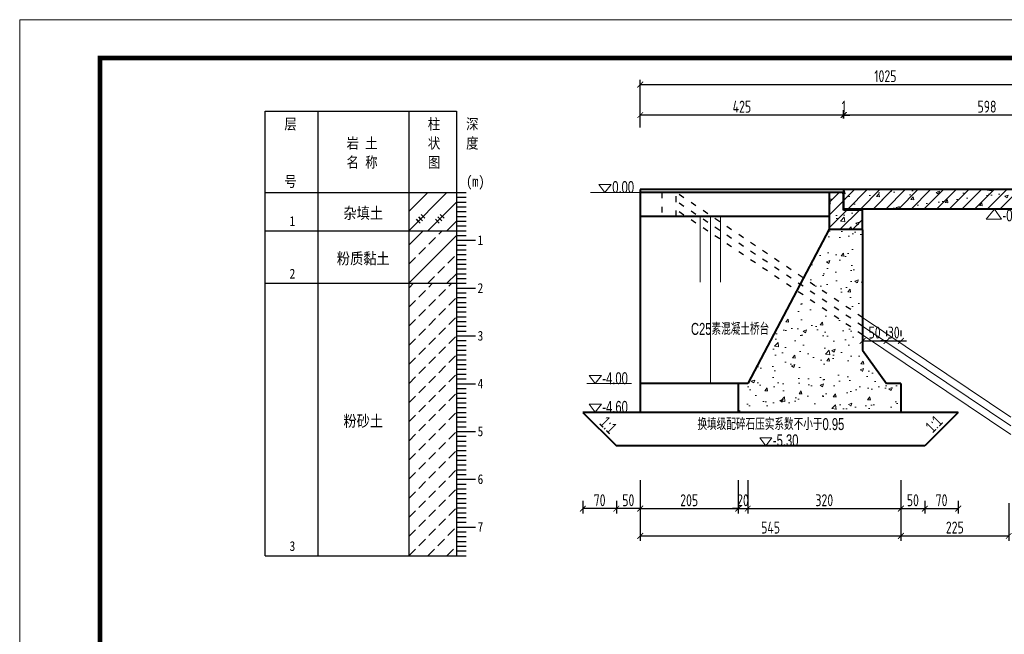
# Model space of a CAD drawing. Header units: inches. Extents: x 112594 to 193184, y 44995 to 116598.
# Tile 2 of 153: x 113439 to 115497, y 46710 to 47996. Entities that reach past the tile are written whole.
import ezdxf
from ezdxf.enums import TextEntityAlignment as Align

# ---------------------------------------------------------------- set-up
doc = ezdxf.new("R2010")
doc.units = ezdxf.units.IN
doc.header["$MEASUREMENT"] = 0
doc.linetypes.add('ACAD_ISO03W100', pattern=[30, 12, -18])
doc.layers.get('0').update_dxf_attribs({"lineweight": 15})
for name, color, linetype in [('1', 7, 'Continuous'), ('3', 7, 'Continuous'), ('6', 7, 'Continuous')]:
    doc.layers.add(name, color=color, linetype=linetype)
for name, color, linetype, lineweight in [('BM1', 7, 'Continuous', 15), ('虚线', 2, 'ACAD_ISO03W100', 25), ('轮廓线', 1, 'Continuous', 40)]:
    doc.layers.add(name, color=color, linetype=linetype, lineweight=lineweight)
doc.styles.add('HZTXT', font='tssdeng.shx', dxfattribs={"width": 0.75, "bigfont": 'hztxt.shx'})
doc.styles.get("Standard").update_dxf_attribs({"font": 'hztxt_e.shx', "width": 0.7, "bigfont": 'hztxt.shx'})
doc.styles.add('楷体', font='SimSun.ttf', dxfattribs={"width": 0.85})
doc.dimstyles.new('3', dxfattribs={"dimtxt": 25, "dimasz": 12, "dimexe": 10, "dimexo": 30, "dimgap": 5, "dimtad": 1, "dimdec": 0, "dimzin": 0, "dimdsep": 46, "dimtxsty": 'HZTXT', "dimblk": 'ARCHTICK', "dimcen": 0, "dimclrt": 7, "dimazin": 2, "dimtfac": 1, "dimtdec": 0, "dimtix": 1, "dimtmove": 2, "dimatfit": 3, "dimfxl": 250, "dimtolj": 1, "dimtzin": 0, "dimarcsym": 0})
doc.dimstyles.new('6', dxfattribs={"dimtxt": 25, "dimasz": 12, "dimexe": 10, "dimexo": 130, "dimgap": 5, "dimtad": 1, "dimdec": 0, "dimzin": 0, "dimdsep": 46, "dimtxsty": 'HZTXT', "dimblk": 'ARCHTICK', "dimcen": 0, "dimclrt": 7, "dimazin": 2, "dimtfac": 1, "dimtdec": 0, "dimtix": 1, "dimtmove": 2, "dimatfit": 3, "dimfxl": 250, "dimtolj": 1, "dimtzin": 0, "dimarcsym": 0})
pattern_1 = [(50, (91781.76, -75835.914), (71.726018, -6.275213), [7.5, -82.5]), (355, (91781.76, -75835.914), (-13.875133, 75.219213), [6, -66]), (100.4514, (91787.74, -75836.44), (57.85094, 68.943954), [6.37402, -70.11421]), (46.1842, (91781.76, -75815.91), (106.724105, -16.5519), [11.25, -123.75]), (96.6356, (91790.66, -75817.29), (93.46627, 97.41179), [9.56103, -105.1713]), (351.1842, (91781.76, -75815.91), (93.46619, 97.41186), [9, -99]), (21, (91791.76, -75820.914), (59.690705, -40.26189), [7.5, -82.5]), (326, (91791.76, -75820.914), (24.331533, 72.515005), [6, -66]), (71.4514, (91796.736, -75824.27), (84.022263, 32.25305), [6.37402, -70.11421]), (37.5, (91781.762, -75835.914), (1.2159855, 33.2893854), [0, -65.2, 0, -67, 0, -66.25]), (7.5, (91781.762, -75835.914), (26.306954, 39.441171), [0, -38.2, 0, -63.7, 0, -25.25]), (327.5, (91759.462, -75835.914), (53.3822436, -2.255487), [0, -25, 0, -78, 0, -103.5]), (317.5, (91749.46, -75835.914), (58.318617, 10.010498), [0, -32.5, 0, -51.8, 0, -73.5])]
pattern_2 = [(45, (91781.762, -75835.914), (-13.2582521, 13.2582521), [])]

# ---------------------------------------------------------------- blocks, each defined once
blk = doc.blocks.new('_ArchTick')
at = {"color": 0, "linetype": 'ByBlock', "const_width": 0.15}
blk.add_lwpolyline([(-0.5, -0.5), (0.5, 0.5)], dxfattribs=at)
blk = doc.blocks.new('*D2202')
at = {"color": 0, "lineweight": -2}
for p, q in [((115161.2, 47796.1), (115149.2, 47796.1)), ((115161.2, 47789), (115161.2, 47806.1)), ((115161.2, 47796.1), (115162.2, 47796.1)), ((115162.2, 47789), (115162.2, 47806.1)), ((115162.2, 47796.1), (115174.2, 47796.1))]:
    blk.add_line(p, q, dxfattribs=at)
at = {"color": 0, "lineweight": -2, "xscale": 12, "yscale": 12, "zscale": 12}
blk.add_blockref('_ArchTick', (115161.2, 47796.1), dxfattribs=at)
at = {"color": 0, "lineweight": -2, "xscale": 12, "yscale": 12, "zscale": 12, "rotation": 180}
blk.add_blockref('_ArchTick', (115162.2, 47796.1), dxfattribs=at)
at = {"color": 7, "insert": (115161.7, 47813.6), "char_height": 25, "attachment_point": 5, "style": 'HZTXT'}
blk.add_mtext('\\A1;1', dxfattribs=at)
blk = doc.blocks.new('*D2206')
at = {"color": 0, "lineweight": -2}
for p, q in [((114736.2, 47032.2), (114736.2, 46962.6)), ((114940.9, 47032.2), (114940.9, 46962.6)), ((114736.2, 46972.6), (114940.9, 46972.6))]:
    blk.add_line(p, q, dxfattribs=at)
at = {"color": 0, "lineweight": -2, "xscale": 12, "yscale": 12, "zscale": 12, "rotation": 180}
blk.add_blockref('_ArchTick', (114736.2, 46972.6), dxfattribs=at)
at = {"color": 0, "lineweight": -2, "xscale": 12, "yscale": 12, "zscale": 12}
blk.add_blockref('_ArchTick', (114940.9, 46972.6), dxfattribs=at)
at = {"color": 7, "insert": (114838.5, 46990.1), "char_height": 25, "attachment_point": 5, "style": 'HZTXT'}
blk.add_mtext('\\A1;205', dxfattribs=at)
blk = doc.blocks.new('*D2207')
at = {"color": 0, "lineweight": -2}
for p, q in [((114940.9, 47032.2), (114940.9, 46962.6)), ((114960.9, 47032.2), (114960.9, 46962.6)), ((114940.9, 46972.6), (114928.9, 46972.6)), ((114940.9, 46972.6), (114960.9, 46972.6)), ((114960.9, 46972.6), (114972.9, 46972.6))]:
    blk.add_line(p, q, dxfattribs=at)
at = {"color": 0, "lineweight": -2, "xscale": 12, "yscale": 12, "zscale": 12}
blk.add_blockref('_ArchTick', (114940.9, 46972.6), dxfattribs=at)
at = {"color": 0, "lineweight": -2, "xscale": 12, "yscale": 12, "zscale": 12, "rotation": 180}
blk.add_blockref('_ArchTick', (114960.9, 46972.6), dxfattribs=at)
at = {"color": 7, "insert": (114950.9, 46990.1), "char_height": 25, "attachment_point": 5, "style": 'HZTXT'}
blk.add_mtext('\\A1;20', dxfattribs=at)
blk = doc.blocks.new('*D2208')
at = {"color": 0, "lineweight": -2}
for p, q in [((114960.9, 47032.2), (114960.9, 46962.6)), ((115281.2, 47032.2), (115281.2, 46962.6)), ((114960.9, 46972.6), (115281.2, 46972.6))]:
    blk.add_line(p, q, dxfattribs=at)
at = {"color": 0, "lineweight": -2, "xscale": 12, "yscale": 12, "zscale": 12, "rotation": 180}
blk.add_blockref('_ArchTick', (114960.9, 46972.6), dxfattribs=at)
at = {"color": 0, "lineweight": -2, "xscale": 12, "yscale": 12, "zscale": 12}
blk.add_blockref('_ArchTick', (115281.2, 46972.6), dxfattribs=at)
at = {"color": 7, "insert": (115121, 46990.1), "char_height": 25, "attachment_point": 5, "style": 'HZTXT'}
blk.add_mtext('\\A1;320', dxfattribs=at)
blk = doc.blocks.new('*D2209')
at = {"color": 0, "lineweight": -2}
for p, q in [((114736.2, 47015.5), (114736.2, 46905.5)), ((115281.2, 47015.5), (115281.2, 46905.5)), ((114736.2, 46915.5), (115281.2, 46915.5))]:
    blk.add_line(p, q, dxfattribs=at)
at = {"color": 0, "lineweight": -2, "xscale": 12, "yscale": 12, "zscale": 12, "rotation": 180}
blk.add_blockref('_ArchTick', (114736.2, 46915.5), dxfattribs=at)
at = {"color": 0, "lineweight": -2, "xscale": 12, "yscale": 12, "zscale": 12}
blk.add_blockref('_ArchTick', (115281.2, 46915.5), dxfattribs=at)
at = {"color": 7, "insert": (115008.7, 46933), "char_height": 25, "attachment_point": 5, "style": 'HZTXT'}
blk.add_mtext('\\A1;545', dxfattribs=at)
blk = doc.blocks.new('三角形')
at = {"layer": '轮廓线', "color": 0, "lineweight": 20}
for p, q in [((24441.9, 199232.1), (24477.5, 199232.1)), ((24459.3, 199208.6), (24441.9, 199232.1)), ((24477.5, 199232.1), (24459.3, 199208.6))]:
    blk.add_line(p, q, dxfattribs=at)
blk = doc.blocks.new('*D2210')
at = {"color": 0, "lineweight": -2}
for p, q in [((114736.2, 47770), (114736.2, 47806.1)), ((115161.2, 47796.1), (114736.2, 47796.1)), ((115161.2, 47789), (115161.2, 47806.1))]:
    blk.add_line(p, q, dxfattribs=at)
at = {"color": 0, "lineweight": -2, "xscale": 12, "yscale": 12, "zscale": 12, "rotation": 180}
blk.add_blockref('_ArchTick', (114736.2, 47796.1), dxfattribs=at)
at = {"color": 0, "lineweight": -2, "xscale": 12, "yscale": 12, "zscale": 12}
blk.add_blockref('_ArchTick', (115161.2, 47796.1), dxfattribs=at)
at = {"color": 7, "insert": (114948.7, 47813.6), "char_height": 25, "attachment_point": 5, "style": 'HZTXT'}
blk.add_mtext('\\A1;425', dxfattribs=at)
blk = doc.blocks.new('*D2211')
at = {"color": 0, "lineweight": -2}
for p, q in [((115281.2, 47015.5), (115281.2, 46905.5)), ((115506.7, 46984), (115506.7, 46905.5)), ((115281.2, 46915.5), (115506.7, 46915.5))]:
    blk.add_line(p, q, dxfattribs=at)
at = {"color": 0, "lineweight": -2, "xscale": 12, "yscale": 12, "zscale": 12, "rotation": 180}
blk.add_blockref('_ArchTick', (115281.2, 46915.5), dxfattribs=at)
at = {"color": 0, "lineweight": -2, "xscale": 12, "yscale": 12, "zscale": 12}
blk.add_blockref('_ArchTick', (115506.7, 46915.5), dxfattribs=at)
at = {"color": 7, "insert": (115393.9, 46933), "char_height": 25, "attachment_point": 5, "style": 'HZTXT'}
blk.add_mtext('\\A1;225', dxfattribs=at)
blk = doc.blocks.new('*D2213')
at = {"color": 0, "lineweight": -2}
for p, q in [((115201.2, 47345.4), (115201.2, 47333.4)), ((115251.2, 47345.4), (115251.2, 47333.4)), ((115201.2, 47323.4), (115251.2, 47323.4))]:
    blk.add_line(p, q, dxfattribs=at)
at = {"color": 0, "lineweight": -2, "xscale": 12, "yscale": 12, "zscale": 12, "rotation": 180}
blk.add_blockref('_ArchTick', (115201.2, 47323.4), dxfattribs=at)
at = {"color": 0, "lineweight": -2, "xscale": 12, "yscale": 12, "zscale": 12}
blk.add_blockref('_ArchTick', (115251.2, 47323.4), dxfattribs=at)
at = {"color": 7, "insert": (115226.2, 47340.9), "char_height": 25, "attachment_point": 5, "style": 'HZTXT'}
blk.add_mtext('\\A1;50', dxfattribs=at)
blk = doc.blocks.new('*D2263')
at = {"color": 0, "lineweight": -2}
for p, q in [((115162.2, 47789), (115162.2, 47806.1)), ((115760.2, 47796.1), (115162.2, 47796.1)), ((115760.2, 47789), (115760.2, 47806.1))]:
    blk.add_line(p, q, dxfattribs=at)
at = {"color": 0, "lineweight": -2, "xscale": 12, "yscale": 12, "zscale": 12, "rotation": 180}
blk.add_blockref('_ArchTick', (115162.2, 47796.1), dxfattribs=at)
at = {"color": 0, "lineweight": -2, "xscale": 12, "yscale": 12, "zscale": 12}
blk.add_blockref('_ArchTick', (115760.2, 47796.1), dxfattribs=at)
at = {"color": 7, "insert": (115461.2, 47813.6), "char_height": 25, "attachment_point": 5, "style": 'HZTXT'}
blk.add_mtext('\\A1;598', dxfattribs=at)
blk = doc.blocks.new('*D2267')
at = {"color": 0, "lineweight": -2}
for p, q in [((114736.2, 47780.4), (114736.2, 47869.9)), ((115761.2, 47827), (115761.2, 47869.9)), ((114736.2, 47859.9), (115761.2, 47859.9))]:
    blk.add_line(p, q, dxfattribs=at)
at = {"color": 0, "lineweight": -2, "xscale": 12, "yscale": 12, "zscale": 12, "rotation": 180}
blk.add_blockref('_ArchTick', (114736.2, 47859.9), dxfattribs=at)
at = {"color": 0, "lineweight": -2, "xscale": 12, "yscale": 12, "zscale": 12}
blk.add_blockref('_ArchTick', (115761.2, 47859.9), dxfattribs=at)
at = {"color": 7, "insert": (115248.7, 47877.4), "char_height": 25, "attachment_point": 5, "style": 'HZTXT'}
blk.add_mtext('\\A1;1025', dxfattribs=at)
blk = doc.blocks.new('*D2275')
at = {"color": 0, "lineweight": -2}
for p, q in [((115251.2, 47345.4), (115251.2, 47333.4)), ((115281.2, 47345.4), (115281.2, 47333.4)), ((115251.2, 47323.4), (115239.2, 47323.4)), ((115251.2, 47323.4), (115281.2, 47323.4)), ((115281.2, 47323.4), (115293.2, 47323.4))]:
    blk.add_line(p, q, dxfattribs=at)
at = {"color": 0, "lineweight": -2, "xscale": 12, "yscale": 12, "zscale": 12}
blk.add_blockref('_ArchTick', (115251.2, 47323.4), dxfattribs=at)
at = {"color": 0, "lineweight": -2, "xscale": 12, "yscale": 12, "zscale": 12, "rotation": 180}
blk.add_blockref('_ArchTick', (115281.2, 47323.4), dxfattribs=at)
at = {"color": 7, "insert": (115266.2, 47340.9), "char_height": 25, "attachment_point": 5, "style": 'HZTXT'}
blk.add_mtext('\\A1;30', dxfattribs=at)
blk = doc.blocks.new('*D2318')
at = {"color": 0, "lineweight": -2}
for p, q in [((114686.2, 46988.6), (114686.2, 46962.6)), ((114736.2, 46988.6), (114736.2, 46962.6)), ((114736.2, 46972.6), (114686.2, 46972.6))]:
    blk.add_line(p, q, dxfattribs=at)
at = {"color": 0, "lineweight": -2, "xscale": 12, "yscale": 12, "zscale": 12, "rotation": 180}
blk.add_blockref('_ArchTick', (114686.2, 46972.6), dxfattribs=at)
at = {"color": 0, "lineweight": -2, "xscale": 12, "yscale": 12, "zscale": 12}
blk.add_blockref('_ArchTick', (114736.2, 46972.6), dxfattribs=at)
at = {"color": 7, "insert": (114711.2, 46990.1), "char_height": 25, "attachment_point": 5, "style": 'HZTXT'}
blk.add_mtext('\\A1;50', dxfattribs=at)
blk = doc.blocks.new('*D2319')
at = {"color": 0, "lineweight": -2}
for p, q in [((114616.2, 46988.6), (114616.2, 46962.6)), ((114686.2, 46988.6), (114686.2, 46962.6)), ((114686.2, 46972.6), (114616.2, 46972.6))]:
    blk.add_line(p, q, dxfattribs=at)
at = {"color": 0, "lineweight": -2, "xscale": 12, "yscale": 12, "zscale": 12, "rotation": 180}
blk.add_blockref('_ArchTick', (114616.2, 46972.6), dxfattribs=at)
at = {"color": 0, "lineweight": -2, "xscale": 12, "yscale": 12, "zscale": 12}
blk.add_blockref('_ArchTick', (114686.2, 46972.6), dxfattribs=at)
at = {"color": 7, "insert": (114651.2, 46990.1), "char_height": 25, "attachment_point": 5, "style": 'HZTXT'}
blk.add_mtext('\\A1;70', dxfattribs=at)
blk = doc.blocks.new('*D2320')
at = {"color": 0, "lineweight": -2}
for p, q in [((115281.2, 46988.6), (115281.2, 46962.6)), ((115331.2, 46988.6), (115331.2, 46962.6)), ((115281.2, 46972.6), (115331.2, 46972.6))]:
    blk.add_line(p, q, dxfattribs=at)
at = {"color": 0, "lineweight": -2, "xscale": 12, "yscale": 12, "zscale": 12, "rotation": 180}
blk.add_blockref('_ArchTick', (115281.2, 46972.6), dxfattribs=at)
at = {"color": 0, "lineweight": -2, "xscale": 12, "yscale": 12, "zscale": 12}
blk.add_blockref('_ArchTick', (115331.2, 46972.6), dxfattribs=at)
at = {"color": 7, "insert": (115306.2, 46990.1), "char_height": 25, "attachment_point": 5, "style": 'HZTXT'}
blk.add_mtext('\\A1;50', dxfattribs=at)
blk = doc.blocks.new('*D2321')
at = {"color": 0, "lineweight": -2}
for p, q in [((115331.2, 46988.6), (115331.2, 46962.6)), ((115401.2, 46988.6), (115401.2, 46962.6)), ((115331.2, 46972.6), (115401.2, 46972.6))]:
    blk.add_line(p, q, dxfattribs=at)
at = {"color": 0, "lineweight": -2, "xscale": 12, "yscale": 12, "zscale": 12, "rotation": 180}
blk.add_blockref('_ArchTick', (115331.2, 46972.6), dxfattribs=at)
at = {"color": 0, "lineweight": -2, "xscale": 12, "yscale": 12, "zscale": 12}
blk.add_blockref('_ArchTick', (115401.2, 46972.6), dxfattribs=at)
at = {"color": 7, "insert": (115366.2, 46990.1), "char_height": 25, "attachment_point": 5, "style": 'HZTXT'}
blk.add_mtext('\\A1;70', dxfattribs=at)

msp = doc.modelspace()

# ---------------------------------------------------------------- hatches: boundary and pattern name
h = msp.add_hatch()
h.set_pattern_fill('ANSI31', color=256, scale=150, style=0)
h.set_pattern_definition(pattern_2)
h.paths.add_polyline_path([(115161.16797, 47597.0264), (115161.16797, 47634.0264), (115131.16797, 47634.0264), (115131.16797, 47557.0264), (115201.16797, 47557.0264), (115201.16797, 47597.0264)])
h = msp.add_hatch()
h.set_pattern_fill('AR-CONC', color=256, scale=10, style=0)
h.set_pattern_definition(pattern_1)
h.paths.add_polyline_path([(115161.16797, 47597.0264), (115161.16797, 47634.0264), (115131.16797, 47634.0264), (115131.16797, 47557.0264), (115201.16797, 47557.0264), (115201.16797, 47597.0264)])
h = msp.add_hatch()
h.set_pattern_fill('AR-CONC', color=256, scale=10, style=0)
h.set_pattern_definition(pattern_1)
h.paths.add_polyline_path([(115760.16797, 47599.0264), (115760.16797, 47639.9564), (115162.16797, 47639.9564), (115162.16797, 47599.0264)])
h = msp.add_hatch()
h.set_pattern_fill('ANSI31', color=256, scale=150, style=0)
h.set_pattern_definition(pattern_2)
h.paths.add_polyline_path([(115760.16797, 47599.0264), (115760.16797, 47639.9564), (115162.16797, 47639.9564), (115162.16797, 47599.0264)])
h = msp.add_hatch()
h.set_pattern_fill('AR-CONC', color=256, scale=10, style=0)
h.set_pattern_definition([(50, (0, 0), (71.726018, -6.275213), [7.5, -82.5]), (355, (0, 0), (-13.875133, 75.219213), [6, -66]), (100.4514, (5.98, -0.52), (57.85094, 68.943954), [6.37402, -70.11421]), (46.1842, (0, 20), (106.724105, -16.5519), [11.25, -123.75]), (96.6356, (8.89, 18.62), (93.46627, 97.41179), [9.56103, -105.1713]), (351.1842, (0, 20), (93.46619, 97.41186), [9, -99]), (21, (10, 15), (59.690705, -40.26189), [7.5, -82.5]), (326, (10, 15), (24.331533, 72.515005), [6, -66]), (71.4514, (14.974, 11.645), (84.022263, 32.25305), [6.37402, -70.11421]), (37.5, (0, 0), (1.2159855, 33.2893854), [0, -65.2, 0, -67, 0, -66.25]), (7.5, (0, 0), (26.306954, 39.441171), [0, -38.2, 0, -63.7, 0, -25.25]), (327.5, (-22.3, 0), (53.3822436, -2.255487), [0, -25, 0, -78, 0, -103.5]), (317.5, (-32.3, 0), (58.318617, 10.010498), [0, -32.5, 0, -51.8, 0, -73.5])])
h.paths.add_polyline_path([(115201.16797, 47557.0264), (115131.16797, 47557.0264), (115077.55649, 47455.16553), (115201.16797, 47372.16926)])
h.paths.add_polyline_path([(115201.16797, 47304.02937), (115201.16797, 47336.0343), (115063.50392, 47428.46588), (114961.16797, 47234.02937), (114940.86995, 47234.02937), (114940.86995, 47174.02937), (115281.16797, 47174.02937), (115281.16797, 47234.02937), (115251.16797, 47234.02937)])

# ---------------------------------------------------------------- linework, layer by layer
for p, q in [((113438.54004, 47995.57319), (121924.19669, 47995.57319)), ((114736.16797, 47634.0264), (114632.10706, 47634.0264)), ((114861.77371, 47584.0264), (114861.77371, 47446.67152)), ((114883.28465, 47584.0264), (114883.28465, 47234.02937)), ((114903.98799, 47584.0264), (114903.98799, 47446.67152)), ((115476.64961, 47599.0264), (115459.66735, 47578.09992)), ((115491.50449, 47578.09992), (115476.64961, 47599.0264)), ((115459.66735, 47578.09992), (115491.50449, 47578.09992)), ((115511.16797, 47164.0264), (115201.16797, 47372.16926)), ((115511.16797, 47145.95892), (115201.16797, 47354.10178)), ((115511.16797, 47127.89145), (115201.16797, 47336.0343)), ((114717.68345, 47234.02937), (114624.41626, 47234.02937)), ((114717.68345, 47174.02937), (114624.41626, 47174.02937))]:
    msp.add_line(p, q)
at = {"layer": '1'}
for p, q in [((113951.95582, 46874.0264), (113951.95582, 47804.0264)), ((113951.95582, 47804.0264), (114061.95582, 47804.0264)), ((114061.95582, 47804.0264), (114061.95582, 46874.0264)), ((114061.95582, 47804.0264), (114061.95582, 46874.0264)), ((114061.95582, 47804.0264), (114351.95582, 47804.0264)), ((114251.95582, 47804.0264), (114251.95582, 46874.0264)), ((114351.95582, 47804.0264), (114351.95582, 46874.0264)), ((113951.95582, 47634.0264), (114061.95582, 47634.0264)), ((114061.95582, 47634.0264), (114351.95582, 47634.0264))]:
    msp.add_line(p, q, dxfattribs=at)
at = {"layer": '3'}
for p, q in [((114351.95582, 47634.0264), (114371.95582, 47634.0264)), ((114351.95582, 47624.0264), (114371.95582, 47624.0264)), ((114351.95582, 47614.0264), (114371.95582, 47614.0264)), ((114351.95582, 47604.0264), (114371.95582, 47604.0264)), ((114351.95582, 47594.0264), (114371.95582, 47594.0264)), ((114351.95582, 47584.0264), (114371.95582, 47584.0264)), ((114351.95582, 47574.0264), (114371.95582, 47574.0264)), ((114351.95582, 47564.0264), (114371.95582, 47564.0264)), ((114351.95582, 47554.0264), (114371.95582, 47554.0264)), ((114351.95582, 47544.0264), (114371.95582, 47544.0264)), ((114351.95582, 47534.0264), (114371.95582, 47534.0264)), ((114351.95582, 47534.0264), (114391.95582, 47534.0264)), ((114351.95582, 47524.0264), (114371.95582, 47524.0264)), ((114351.95582, 47514.0264), (114371.95582, 47514.0264)), ((114351.95582, 47504.0264), (114371.95582, 47504.0264)), ((114351.95582, 47494.0264), (114371.95582, 47494.0264)), ((114351.95582, 47484.0264), (114371.95582, 47484.0264)), ((114351.95582, 47474.0264), (114371.95582, 47474.0264)), ((114351.95582, 47464.0264), (114371.95582, 47464.0264)), ((114351.95582, 47454.0264), (114371.95582, 47454.0264)), ((114351.95582, 47444.0264), (114371.95582, 47444.0264)), ((114351.95582, 47434.0264), (114371.95582, 47434.0264)), ((114351.95582, 47434.0264), (114391.95582, 47434.0264)), ((114351.95582, 47424.0264), (114371.95582, 47424.0264)), ((114351.95582, 47414.0264), (114371.95582, 47414.0264)), ((114351.95582, 47404.0264), (114371.95582, 47404.0264)), ((114351.95582, 47394.0264), (114371.95582, 47394.0264)), ((114351.95582, 47384.0264), (114371.95582, 47384.0264)), ((114351.95582, 47374.0264), (114371.95582, 47374.0264)), ((114351.95582, 47364.0264), (114371.95582, 47364.0264)), ((114351.95582, 47354.0264), (114371.95582, 47354.0264)), ((114351.95582, 47344.0264), (114371.95582, 47344.0264)), ((114351.95582, 47334.0264), (114371.95582, 47334.0264)), ((114351.95582, 47334.0264), (114391.95582, 47334.0264)), ((114351.95582, 47324.0264), (114371.95582, 47324.0264)), ((114351.95582, 47314.0264), (114371.95582, 47314.0264)), ((114351.95582, 47304.0264), (114371.95582, 47304.0264)), ((114351.95582, 47294.0264), (114371.95582, 47294.0264)), ((114351.95582, 47284.0264), (114371.95582, 47284.0264)), ((114351.95582, 47274.0264), (114371.95582, 47274.0264)), ((114351.95582, 47264.0264), (114371.95582, 47264.0264)), ((114351.95582, 47254.0264), (114371.95582, 47254.0264)), ((114351.95582, 47244.0264), (114371.95582, 47244.0264)), ((114351.95582, 47234.0264), (114371.95582, 47234.0264)), ((114351.95582, 47234.0264), (114391.95582, 47234.0264)), ((114351.95582, 47224.0264), (114371.95582, 47224.0264)), ((114351.95582, 47214.0264), (114371.95582, 47214.0264)), ((114351.95582, 47204.0264), (114371.95582, 47204.0264)), ((114351.95582, 47194.0264), (114371.95582, 47194.0264)), ((114351.95582, 47184.0264), (114371.95582, 47184.0264)), ((114351.95582, 47174.0264), (114371.95582, 47174.0264)), ((114351.95582, 47164.0264), (114371.95582, 47164.0264)), ((114351.95582, 47154.0264), (114371.95582, 47154.0264)), ((114351.95582, 47144.0264), (114371.95582, 47144.0264)), ((114351.95582, 47134.0264), (114371.95582, 47134.0264)), ((114351.95582, 47134.0264), (114391.95582, 47134.0264)), ((114351.95582, 47124.0264), (114371.95582, 47124.0264)), ((114351.95582, 47114.0264), (114371.95582, 47114.0264)), ((114351.95582, 47104.0264), (114371.95582, 47104.0264)), ((114351.95582, 47094.0264), (114371.95582, 47094.0264)), ((114351.95582, 47084.0264), (114371.95582, 47084.0264)), ((114351.95582, 47074.0264), (114371.95582, 47074.0264)), ((114351.95582, 47064.0264), (114371.95582, 47064.0264)), ((114351.95582, 47054.0264), (114371.95582, 47054.0264)), ((114351.95582, 47044.0264), (114371.95582, 47044.0264)), ((114351.95582, 47034.0264), (114371.95582, 47034.0264)), ((114351.95582, 47034.0264), (114391.95582, 47034.0264)), ((114351.95582, 47024.0264), (114371.95582, 47024.0264)), ((114351.95582, 47014.0264), (114371.95582, 47014.0264)), ((114351.95582, 47004.0264), (114371.95582, 47004.0264)), ((114351.95582, 46994.0264), (114371.95582, 46994.0264)), ((114351.95582, 46984.0264), (114371.95582, 46984.0264)), ((114351.95582, 46974.0264), (114371.95582, 46974.0264)), ((114351.95582, 46964.0264), (114371.95582, 46964.0264)), ((114351.95582, 46954.0264), (114371.95582, 46954.0264)), ((114351.95582, 46944.0264), (114371.95582, 46944.0264)), ((114351.95582, 46934.0264), (114371.95582, 46934.0264)), ((114351.95582, 46934.0264), (114391.95582, 46934.0264)), ((114351.95582, 46924.0264), (114371.95582, 46924.0264)), ((114351.95582, 46914.0264), (114371.95582, 46914.0264)), ((114351.95582, 46904.0264), (114371.95582, 46904.0264)), ((114351.95582, 46894.0264), (114371.95582, 46894.0264)), ((114351.95582, 46884.0264), (114371.95582, 46884.0264)), ((114351.95582, 46874.0264), (114371.95582, 46874.0264))]:
    msp.add_line(p, q, dxfattribs=at)
at = {"layer": '6'}
for p, q in [((114251.95582, 47554.0264), (114331.95582, 47634.0264)), ((114251.95582, 47594.0264), (114291.95582, 47634.0264)), ((114251.95582, 47634.0264), (114251.95582, 47634.0264)), ((114291.95582, 47554.0264), (114351.95582, 47614.0264)), ((114276.95582, 47579.0264), (114272.95582, 47583.0264)), ((114272.95582, 47583.0264), (114280.95582, 47575.0264)), ((114281.95582, 47584.0264), (114277.95582, 47588.0264)), ((114277.95582, 47588.0264), (114285.95582, 47580.0264)), ((114316.95582, 47579.0264), (114312.95582, 47583.0264)), ((114312.95582, 47583.0264), (114320.95582, 47575.0264)), ((114321.95582, 47584.0264), (114317.95582, 47588.0264)), ((114317.95582, 47588.0264), (114325.95582, 47580.0264)), ((114271.95582, 47574.0264), (114267.95582, 47578.0264)), ((114267.95582, 47578.0264), (114275.95582, 47570.0264)), ((114311.95582, 47574.0264), (114307.95582, 47578.0264)), ((114307.95582, 47578.0264), (114315.95582, 47570.0264)), ((114331.95582, 47554.0264), (114351.95582, 47574.0264)), ((113951.95582, 47554.0264), (114061.95582, 47554.0264)), ((114061.95582, 47554.0264), (114251.95582, 47554.0264)), ((114251.95582, 47554.0264), (114256.95582, 47554.0264)), ((114251.95582, 47524.0264), (114281.95582, 47554.0264)), ((114251.95582, 47444.0264), (114351.95582, 47544.0264)), ((114256.95582, 47554.0264), (114351.95582, 47554.0264)), ((114314.95582, 47547.0264), (114321.95582, 47554.0264)), ((114293.95582, 47526.0264), (114307.95582, 47540.0264)), ((114272.95582, 47505.0264), (114286.95582, 47519.0264)), ((114333.95582, 47486.0264), (114347.95582, 47500.0264)), ((114251.95582, 47484.0264), (114265.95582, 47498.0264)), ((114312.95582, 47465.0264), (114326.95582, 47479.0264)), ((114291.95582, 47444.0264), (114305.95582, 47458.0264)), ((114331.95582, 47444.0264), (114351.95582, 47464.0264)), ((113951.95582, 47444.0264), (114061.95582, 47444.0264)), ((114061.95582, 47444.0264), (114251.95582, 47444.0264)), ((114251.95582, 47444.0264), (114256.95582, 47444.0264)), ((114251.95582, 47434.0264), (114261.95582, 47444.0264)), ((114256.95582, 47444.0264), (114351.95582, 47444.0264)), ((114293.95582, 47436.0264), (114301.95582, 47444.0264)), ((114335.95582, 47438.0264), (114341.95582, 47444.0264)), ((114272.95582, 47415.0264), (114286.95582, 47429.0264)), ((114314.95582, 47417.0264), (114328.95582, 47431.0264)), ((114251.95582, 47394.0264), (114265.95582, 47408.0264)), ((114293.95582, 47396.0264), (114307.95582, 47410.0264)), ((114335.95582, 47398.0264), (114349.95582, 47412.0264)), ((114272.95582, 47375.0264), (114286.95582, 47389.0264)), ((114314.95582, 47377.0264), (114328.95582, 47391.0264)), ((114251.95582, 47354.0264), (114265.95582, 47368.0264)), ((114293.95582, 47356.0264), (114307.95582, 47370.0264)), ((114335.95582, 47358.0264), (114349.95582, 47372.0264)), ((114272.95582, 47335.0264), (114286.95582, 47349.0264)), ((114314.95582, 47337.0264), (114328.95582, 47351.0264)), ((114251.95582, 47314.0264), (114265.95582, 47328.0264)), ((114293.95582, 47316.0264), (114307.95582, 47330.0264)), ((114335.95582, 47318.0264), (114349.95582, 47332.0264)), ((114272.95582, 47295.0264), (114286.95582, 47309.0264)), ((114314.95582, 47297.0264), (114328.95582, 47311.0264)), ((114251.95582, 47274.0264), (114265.95582, 47288.0264)), ((114293.95582, 47276.0264), (114307.95582, 47290.0264)), ((114335.95582, 47278.0264), (114349.95582, 47292.0264)), ((114272.95582, 47255.0264), (114286.95582, 47269.0264)), ((114314.95582, 47257.0264), (114328.95582, 47271.0264)), ((114335.95582, 47238.0264), (114349.95582, 47252.0264)), ((114251.95582, 47234.0264), (114265.95582, 47248.0264)), ((114293.95582, 47236.0264), (114307.95582, 47250.0264)), ((114272.95582, 47215.0264), (114286.95582, 47229.0264)), ((114314.95582, 47217.0264), (114328.95582, 47231.0264)), ((114335.95582, 47198.0264), (114349.95582, 47212.0264)), ((114251.95582, 47194.0264), (114265.95582, 47208.0264)), ((114293.95582, 47196.0264), (114307.95582, 47210.0264)), ((114314.95582, 47177.0264), (114328.95582, 47191.0264)), ((114272.95582, 47175.0264), (114286.95582, 47189.0264)), ((114293.95582, 47156.0264), (114307.95582, 47170.0264)), ((114335.95582, 47158.0264), (114349.95582, 47172.0264)), ((114251.95582, 47154.0264), (114265.95582, 47168.0264)), ((114272.95582, 47135.0264), (114286.95582, 47149.0264)), ((114314.95582, 47137.0264), (114328.95582, 47151.0264)), ((114293.95582, 47116.0264), (114307.95582, 47130.0264)), ((114335.95582, 47118.0264), (114349.95582, 47132.0264)), ((114251.95582, 47114.0264), (114265.95582, 47128.0264)), ((114272.95582, 47095.0264), (114286.95582, 47109.0264)), ((114314.95582, 47097.0264), (114328.95582, 47111.0264)), ((114251.95582, 47074.0264), (114265.95582, 47088.0264)), ((114293.95582, 47076.0264), (114307.95582, 47090.0264)), ((114335.95582, 47078.0264), (114349.95582, 47092.0264)), ((114272.95582, 47055.0264), (114286.95582, 47069.0264)), ((114314.95582, 47057.0264), (114328.95582, 47071.0264)), ((114251.95582, 47034.0264), (114265.95582, 47048.0264)), ((114293.95582, 47036.0264), (114307.95582, 47050.0264)), ((114335.95582, 47038.0264), (114349.95582, 47052.0264)), ((114272.95582, 47015.0264), (114286.95582, 47029.0264)), ((114314.95582, 47017.0264), (114328.95582, 47031.0264)), ((114251.95582, 46994.0264), (114265.95582, 47008.0264)), ((114293.95582, 46996.0264), (114307.95582, 47010.0264)), ((114335.95582, 46998.0264), (114349.95582, 47012.0264)), ((114272.95582, 46975.0264), (114286.95582, 46989.0264)), ((114314.95582, 46977.0264), (114328.95582, 46991.0264)), ((114251.95582, 46954.0264), (114265.95582, 46968.0264)), ((114293.95582, 46956.0264), (114307.95582, 46970.0264)), ((114335.95582, 46958.0264), (114349.95582, 46972.0264)), ((114272.95582, 46935.0264), (114286.95582, 46949.0264)), ((114314.95582, 46937.0264), (114328.95582, 46951.0264)), ((114251.95582, 46914.0264), (114265.95582, 46928.0264)), ((114293.95582, 46916.0264), (114307.95582, 46930.0264)), ((114333.95582, 46916.0264), (114347.95582, 46930.0264)), ((114272.95582, 46895.0264), (114286.95582, 46909.0264)), ((114312.95582, 46895.0264), (114326.95582, 46909.0264)), ((114251.95582, 46874.0264), (114265.95582, 46888.0264)), ((114291.95582, 46874.0264), (114305.95582, 46888.0264)), ((114331.95582, 46874.0264), (114345.95582, 46888.0264)), ((113951.95582, 46874.0264), (114061.95582, 46874.0264)), ((114061.95582, 46874.0264), (114251.95582, 46874.0264)), ((114251.95582, 46874.0264), (114256.95582, 46874.0264)), ((114256.95582, 46874.0264), (114351.95582, 46874.0264))]:
    msp.add_line(p, q, dxfattribs=at)
at = {"layer": 'BM1', "linetype": 'Continuous'}
msp.add_line((113438.54004, 47995.57319), (113438.54004, 44995.27013), dxfattribs=at)
at = {"layer": 'BM1', "color": 0, "linetype": 'Continuous', "const_width": 9.99898}
msp.add_lwpolyline([(113606.38414, 45045.26503), (113606.38414, 47915.2722), (117631.37347, 47915.2722), (117631.37347, 45045.26503)], close=True, dxfattribs=at)
at = {"layer": '虚线'}
for p, q in [((114781.16797, 47634.0264), (114781.16797, 47584.0264)), ((115201.16797, 47372.16926), (114811.16797, 47634.0264)), ((114811.16797, 47584.0264), (114811.16797, 47634.0264)), ((115201.16797, 47354.10178), (114811.16797, 47615.95892)), ((114781.16797, 47584.0264), (114811.16797, 47584.0264)), ((115201.16797, 47336.0343), (114811.16797, 47597.89145))]:
    msp.add_line(p, q, dxfattribs=at)
at = {"layer": '轮廓线', "color": 0, "lineweight": 20}
for p, q in [((114649.58604, 47650.96641), (114675.26126, 47650.96641)), ((114662.13188, 47634.0264), (114649.58604, 47650.96641)), ((114675.26126, 47650.96641), (114662.13188, 47634.0264))]:
    msp.add_line(p, q, dxfattribs=at)
at = {"layer": '轮廓线'}
for p, q in [((115162.16797, 47639.9564), (114736.16797, 47639.9564)), ((114736.16797, 47639.9564), (114736.16797, 47174.02937)), ((115131.16797, 47634.0264), (114736.16797, 47634.0264)), ((115161.16797, 47634.0264), (115131.16797, 47634.0264)), ((115131.16797, 47634.0264), (115131.16797, 47557.0264)), ((115161.16797, 47597.0264), (115161.16797, 47634.0264)), ((115162.16797, 47599.0264), (115162.16797, 47640.0264)), ((115760.16797, 47639.9564), (115162.16797, 47639.9564)), ((115131.16797, 47584.0264), (114736.16797, 47584.0264)), ((115201.16797, 47597.0264), (115161.16797, 47597.0264)), ((115760.16797, 47599.0264), (115162.16797, 47599.0264)), ((115201.16797, 47556.0264), (115201.16797, 47597.0264)), ((115131.16797, 47557.0264), (114961.16797, 47234.02937)), ((115131.16797, 47557.0264), (115201.16797, 47557.0264)), ((115201.16797, 47556.0264), (115201.16797, 47304.02937)), ((115201.16797, 47304.02937), (115251.16797, 47234.02937)), ((114961.16797, 47234.02937), (114736.16797, 47234.02937)), ((114940.86995, 47234.02937), (114940.86995, 47174.02937)), ((115281.16797, 47234.02937), (115251.16797, 47234.02937)), ((115281.16797, 47234.02937), (115281.16797, 47174.02937)), ((115401.16797, 47174.02937), (114616.16797, 47174.02937)), ((114616.16797, 47174.02937), (114686.16797, 47104.02937)), ((115401.16797, 47174.02937), (115331.16797, 47104.02937)), ((115331.16797, 47104.02937), (114686.16797, 47104.02937))]:
    msp.add_line(p, q, dxfattribs=at)

# ---------------------------------------------------------------- block references
at = {"xscale": 0.7200000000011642, "yscale": 0.7200000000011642, "zscale": 0.7200000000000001}
for p in [(97031.05151, -96196.12823), (97031.05151, -96256.12823), (97387.76498, -96326.12823)]:
    msp.add_blockref('三角形', p, dxfattribs=at)

# ---------------------------------------------------------------- texts
at = {"width": 0.7}
for s, p in [('0.00', (114677.66047, 47632.90276)), ('-0.35', (115493.74463, 47573.62017)), ('C25素混凝土桥台', (114842.17352, 47336.10108)), ('-4.00', (114656.8832, 47232.90574)), ('-4.60', (114656.8832, 47172.90574)), ('换填级配碎石压实系数不小于0.95', (114855.68314, 47136.93627)), ('-5.30', (115013.59667, 47102.90574))]:
    msp.add_text(s, height=25, dxfattribs=at).set_placement(p)
for rotation, p in [(315, (114649.11829, 47150.18242)), (45, (115347.44638, 47129.41116))]:
    msp.add_text('1:1', height=25, rotation=rotation, dxfattribs=at).set_placement(p)
at = {"layer": '1', "style": '楷体', "width": 0.85}
for s, p in [('层', (113991.95582, 47766.0264)), ('柱', (114291.95582, 47766.0264)), ('深', (114371.95582, 47766.0264)), ('岩 土', (114121.95582, 47726.0264)), ('状', (114291.95582, 47726.0264)), ('度', (114371.95582, 47726.0264)), ('名 称', (114121.95582, 47686.0264)), ('图', (114291.95582, 47686.0264)), ('号', (113991.95582, 47646.0264)), ('(m)', (114371.95582, 47646.0264))]:
    msp.add_text(s, height=22.44, dxfattribs=at).set_placement(p)
at = {"layer": '3', "style": '楷体', "width": 0.85}
for s, p in [('1', (114401.95582, 47524.0264)), ('2', (114401.95582, 47424.0264)), ('3', (114401.95582, 47324.0264)), ('4', (114401.95582, 47224.0264)), ('5', (114401.95582, 47124.0264)), ('6', (114401.95582, 47024.0264)), ('7', (114401.95582, 46924.0264))]:
    msp.add_text(s, height=20.4, dxfattribs=at).set_placement(p, align=Align.CENTER)
at = {"layer": '6', "style": '楷体', "width": 0.85}
for s, p in [('杂填土', (114156.95582, 47579.0264)), ('粉质黏土', (114156.95582, 47484.0264)), ('粉砂土', (114156.95582, 47144.0264))]:
    msp.add_text(s, height=23.8, dxfattribs=at).set_placement(p, align=Align.CENTER)
for s, p in [('1', (114002.95582, 47564.0264)), ('2', (114002.95582, 47454.0264)), ('3', (114002.95582, 46884.0264))]:
    msp.add_text(s, height=20.4, dxfattribs=at).set_placement(p)

# ---------------------------------------------------------------- dimensions: what is measured, and where the dimension line sits
for base, p1, p2, dimstyle, picture, middle in [((115761.16797, 47859.90175), (114736.16797, 47750.38769), (115761.16797, 47797.02559), '3', '*D2267', (115248.66797, 47877.40175)), ((115162.16797, 47796.05083), (115161.16797, 47659.0264), (115162.16797, 47659.0264), '6', '*D2202', (115161.66797, 47813.55083)), ((114616.16797, 46972.5944), (114686.16797, 47018.62324), (114616.16797, 47018.62324), '3', '*D2319', (114651.16797, 46990.0944)), ((114686.16797, 46972.5944), (114736.16797, 47018.62324), (114686.16797, 47018.62324), '3', '*D2318', (114711.16797, 46990.0944))]:
    dim = msp.add_linear_dim(base=base, p1=p1, p2=p2, angle=180, dimstyle=dimstyle)
    dim.commit()
    dim.dimension.update_dxf_attribs({"geometry": picture, "text_midpoint": middle})
for base, p1, p2, dimstyle, picture, middle in [((114736.16797, 47796.05083), (115161.16797, 47659.0264), (114736.16797, 47639.9564), '6', '*D2210', (114948.66797, 47813.55083)), ((115162.16797, 47796.05083), (115760.16797, 47659.0264), (115162.16797, 47659.0264), '6', '*D2263', (115461.16797, 47813.55083)), ((115251.16797, 47323.44531), (115201.16797, 47315.35505), (115251.16797, 47315.35505), '3', '*D2213', (115226.16797, 47340.94531)), ((115281.16797, 47323.44531), (115251.16797, 47315.35505), (115281.16797, 47315.35505), '3', '*D2275', (115266.16797, 47340.94531)), ((114940.86995, 46972.5944), (114736.16797, 47062.21716), (114940.86995, 47062.21716), '3', '*D2206', (114838.51896, 46990.0944)), ((114960.86995, 46972.5944), (114940.86995, 47062.21716), (114960.86995, 47062.21716), '3', '*D2207', (114950.86995, 46990.0944)), ((115281.16797, 46972.5944), (114960.86995, 47062.21716), (115281.16797, 47062.21716), '3', '*D2208', (115121.01896, 46990.0944)), ((115281.16797, 46915.50286), (114736.16797, 47045.46758), (115281.16797, 47045.46758), '3', '*D2209', (115008.66797, 46933.00286)), ((115506.65065, 46915.50286), (115281.16797, 47045.46758), (115506.65065, 47014.0264), '3', '*D2211', (115393.90931, 46933.00286)), ((115331.16797, 46972.5944), (115281.16797, 47018.62324), (115331.16797, 47018.62324), '3', '*D2320', (115306.16797, 46990.0944)), ((115401.16797, 46972.5944), (115331.16797, 47018.62324), (115401.16797, 47018.62324), '3', '*D2321', (115366.16797, 46990.0944))]:
    dim = msp.add_linear_dim(base=base, p1=p1, p2=p2, dimstyle=dimstyle)
    dim.commit()
    dim.dimension.update_dxf_attribs({"geometry": picture, "text_midpoint": middle})

doc.saveas('drawing.dxf')
